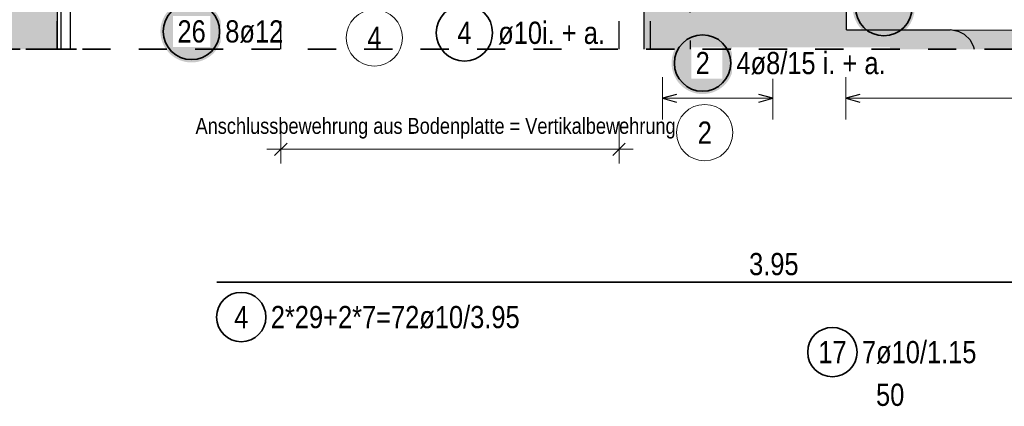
# Model space of a CAD drawing. Header units: millimetres. Extents: x -4 to 30.7, y -2.9 to 30.7.
# Tile 12 of 39: x 3.6 to 7.1, y 13.4 to 14.7. Entities that reach past the tile are written whole.
import ezdxf

# ---------------------------------------------------------------- set-up
doc = ezdxf.new("R2010")
doc.units = ezdxf.units.MM
doc.linetypes.add('HIDDEN', pattern=[0.375, 0.25, -0.125])
doc.layers.add('Schraffuren', color=7, linetype='Continuous', lineweight=20)
doc.styles.add('Arial Narrow', font='ARIALN.TTF')

msp = doc.modelspace()

# ---------------------------------------------------------------- hatches: boundary and pattern name
at = {"lineweight": 50, "true_color": 0xffffff}
for points in [[(6.753448, 14.774589), (6.753381, 14.778428), (6.753181, 14.782262), (6.752846, 14.786087), (6.752378, 14.789898), (6.751777, 14.79369), (6.751045, 14.797459), (6.750181, 14.801201), (6.749187, 14.804909), (6.748065, 14.808581), (6.746815, 14.812211), (6.745439, 14.815796), (6.743938, 14.81933), (6.742316, 14.82281), (6.740573, 14.826231), (6.738711, 14.829589), (6.736734, 14.83288), (6.734643, 14.8361), (6.73244, 14.839246), (6.73013, 14.842312), (6.727713, 14.845296), (6.725194, 14.848194), (6.722576, 14.851002), (6.719861, 14.853717), (6.717053, 14.856335), (6.714155, 14.858854), (6.711171, 14.86127), (6.708105, 14.863581), (6.70496, 14.865783), (6.70174, 14.867874), (6.698448, 14.869852), (6.69509, 14.871713), (6.691669, 14.873456), (6.688189, 14.875079), (6.684655, 14.876579), (6.681071, 14.877955), (6.67744, 14.879205), (6.673769, 14.880328), (6.67006, 14.881322), (6.666319, 14.882185), (6.66255, 14.882918), (6.658758, 14.883519), (6.654947, 14.883987), (6.651122, 14.884321), (6.647287, 14.884522), (6.643448, 14.884589), (6.63961, 14.884522), (6.635775, 14.884321), (6.63195, 14.883987), (6.628139, 14.883519), (6.624347, 14.882918), (6.620578, 14.882185), (6.616837, 14.881322), (6.613128, 14.880328), (6.609457, 14.879205), (6.605826, 14.877955), (6.602242, 14.876579), (6.598707, 14.875079), (6.595228, 14.873456), (6.591807, 14.871713), (6.588448, 14.869852), (6.585157, 14.867874), (6.581937, 14.865783), (6.578792, 14.863581), (6.575726, 14.86127), (6.572742, 14.858854), (6.569844, 14.856335), (6.567036, 14.853717), (6.564321, 14.851002), (6.561703, 14.848194), (6.559184, 14.845296), (6.556767, 14.842312), (6.554457, 14.839246), (6.552254, 14.8361), (6.550163, 14.83288), (6.548186, 14.829589), (6.546324, 14.826231), (6.544581, 14.82281), (6.542958, 14.81933), (6.541458, 14.815796), (6.540082, 14.812211), (6.538832, 14.808581), (6.53771, 14.804909), (6.536716, 14.801201), (6.535852, 14.797459), (6.53512, 14.79369), (6.534519, 14.789898), (6.534051, 14.786087), (6.533716, 14.782262), (6.533515, 14.778428), (6.533448, 14.774589), (6.533515, 14.77075), (6.533716, 14.766916), (6.534051, 14.763091), (6.534519, 14.75928), (6.53512, 14.755488), (6.535852, 14.751719), (6.536716, 14.747978), (6.53771, 14.744269), (6.538832, 14.740597), (6.540082, 14.736967), (6.541458, 14.733382), (6.542958, 14.729848), (6.544581, 14.726368), (6.546324, 14.722947), (6.548186, 14.719589), (6.550163, 14.716298), (6.552254, 14.713078), (6.554457, 14.709933), (6.556767, 14.706866), (6.559184, 14.703883), (6.561703, 14.700985), (6.564321, 14.698177), (6.567036, 14.695462), (6.569844, 14.692843), (6.572742, 14.690324), (6.575726, 14.687908), (6.578792, 14.685597), (6.581937, 14.683395), (6.585157, 14.681304), (6.588448, 14.679326), (6.591807, 14.677465), (6.595228, 14.675722), (6.598707, 14.674099), (6.602242, 14.672599), (6.605826, 14.671223), (6.609457, 14.669973), (6.613128, 14.66885), (6.616837, 14.667857), (6.620578, 14.666993), (6.624347, 14.66626), (6.628139, 14.66566), (6.63195, 14.665192), (6.635775, 14.664857), (6.63961, 14.664656), (6.643448, 14.664589), (6.647287, 14.664656), (6.651122, 14.664857), (6.654947, 14.665192), (6.658758, 14.66566), (6.66255, 14.66626), (6.666319, 14.666993), (6.67006, 14.667857), (6.673769, 14.66885), (6.67744, 14.669973), (6.681071, 14.671223), (6.684655, 14.672599), (6.688189, 14.674099), (6.691669, 14.675722), (6.69509, 14.677465), (6.698448, 14.679326), (6.70174, 14.681304), (6.70496, 14.683395), (6.708105, 14.685597), (6.711171, 14.687908), (6.714155, 14.690324), (6.717053, 14.692843), (6.719861, 14.695462), (6.722576, 14.698177), (6.725194, 14.700985), (6.727713, 14.703883), (6.73013, 14.706866), (6.73244, 14.709933), (6.734643, 14.713078), (6.736734, 14.716298), (6.738711, 14.719589), (6.740573, 14.722947), (6.742316, 14.726368), (6.743938, 14.729848), (6.745439, 14.733382), (6.746815, 14.736967), (6.748065, 14.740597), (6.749187, 14.744269), (6.750181, 14.747978), (6.751045, 14.751719), (6.751777, 14.755488), (6.752378, 14.75928), (6.752846, 14.763091), (6.753181, 14.766916)], [(4.297496, 14.690346), (4.297429, 14.694185), (4.297228, 14.698019), (4.296893, 14.701844), (4.296426, 14.705655), (4.295825, 14.709447), (4.295092, 14.713216), (4.294229, 14.716958), (4.293235, 14.720666), (4.292112, 14.724338), (4.290862, 14.727968), (4.289486, 14.731553), (4.287986, 14.735087), (4.286363, 14.738567), (4.28462, 14.741988), (4.282759, 14.745346), (4.280781, 14.748637), (4.27869, 14.751857), (4.276488, 14.755003), (4.274177, 14.758069), (4.271761, 14.761053), (4.269242, 14.763951), (4.266623, 14.766759), (4.263908, 14.769474), (4.2611, 14.772092), (4.258203, 14.774611), (4.255219, 14.777027), (4.252152, 14.779338), (4.249007, 14.78154), (4.245787, 14.783631), (4.242496, 14.785609), (4.239138, 14.78747), (4.235717, 14.789214), (4.232237, 14.790836), (4.228703, 14.792336), (4.225118, 14.793712), (4.221488, 14.794962), (4.217816, 14.796085), (4.214107, 14.797079), (4.210366, 14.797942), (4.206597, 14.798675), (4.202805, 14.799276), (4.198994, 14.799744), (4.195169, 14.800078), (4.191335, 14.800279), (4.187496, 14.800346), (4.183657, 14.800279), (4.179823, 14.800078), (4.175998, 14.799744), (4.172187, 14.799276), (4.168395, 14.798675), (4.164626, 14.797942), (4.160885, 14.797079), (4.157176, 14.796085), (4.153504, 14.794962), (4.149874, 14.793712), (4.146289, 14.792336), (4.142755, 14.790836), (4.139275, 14.789214), (4.135854, 14.78747), (4.132496, 14.785609), (4.129205, 14.783631), (4.125985, 14.78154), (4.12284, 14.779338), (4.119773, 14.777027), (4.116789, 14.774611), (4.113892, 14.772092), (4.111084, 14.769474), (4.108369, 14.766759), (4.10575, 14.763951), (4.103231, 14.761053), (4.100815, 14.758069), (4.098504, 14.755003), (4.096302, 14.751857), (4.094211, 14.748637), (4.092233, 14.745346), (4.090372, 14.741988), (4.088629, 14.738567), (4.087006, 14.735087), (4.085506, 14.731553), (4.08413, 14.727968), (4.08288, 14.724338), (4.081757, 14.720666), (4.080764, 14.716958), (4.0799, 14.713216), (4.079167, 14.709447), (4.078567, 14.705655), (4.078099, 14.701844), (4.077764, 14.698019), (4.077563, 14.694185), (4.077496, 14.690346), (4.077563, 14.686507), (4.077764, 14.682673), (4.078099, 14.678848), (4.078567, 14.675037), (4.079167, 14.671245), (4.0799, 14.667476), (4.080764, 14.663735), (4.081757, 14.660026), (4.08288, 14.656354), (4.08413, 14.652724), (4.085506, 14.649139), (4.087006, 14.645605), (4.088629, 14.642125), (4.090372, 14.638704), (4.092233, 14.635346), (4.094211, 14.632055), (4.096302, 14.628835), (4.098504, 14.62569), (4.100815, 14.622623), (4.103231, 14.61964), (4.10575, 14.616742), (4.108369, 14.613934), (4.111084, 14.611219), (4.113892, 14.6086), (4.116789, 14.606081), (4.119773, 14.603665), (4.12284, 14.601354), (4.125985, 14.599152), (4.129205, 14.597061), (4.132496, 14.595083), (4.135854, 14.593222), (4.139275, 14.591479), (4.142755, 14.589856), (4.146289, 14.588356), (4.149874, 14.58698), (4.153504, 14.58573), (4.157176, 14.584607), (4.160885, 14.583614), (4.164626, 14.58275), (4.168395, 14.582017), (4.172187, 14.581417), (4.175998, 14.580949), (4.179823, 14.580614), (4.183657, 14.580413), (4.187496, 14.580346), (4.191335, 14.580413), (4.195169, 14.580614), (4.198994, 14.580949), (4.202805, 14.581417), (4.206597, 14.582017), (4.210366, 14.58275), (4.214107, 14.583614), (4.217816, 14.584607), (4.221488, 14.58573), (4.225118, 14.58698), (4.228703, 14.588356), (4.232237, 14.589856), (4.235717, 14.591479), (4.239138, 14.593222), (4.242496, 14.595083), (4.245787, 14.597061), (4.249007, 14.599152), (4.252152, 14.601354), (4.255219, 14.603665), (4.258203, 14.606081), (4.2611, 14.6086), (4.263908, 14.611219), (4.266623, 14.613934), (4.269242, 14.616742), (4.271761, 14.61964), (4.274177, 14.622623), (4.276488, 14.62569), (4.27869, 14.628835), (4.280781, 14.632055), (4.282759, 14.635346), (4.28462, 14.638704), (4.286363, 14.642125), (4.287986, 14.645605), (4.289486, 14.649139), (4.290862, 14.652724), (4.292112, 14.656354), (4.293235, 14.660026), (4.294229, 14.663735), (4.295092, 14.667476), (4.295825, 14.671245), (4.296426, 14.675037), (4.296893, 14.678848), (4.297228, 14.682673)]]:
    msp.add_hatch(color=7, dxfattribs=at).paths.add_polyline_path(points)
at = {"lineweight": 25, "true_color": 0xffffff}
msp.add_hatch(color=7, dxfattribs=at).paths.add_polyline_path([(6.110822, 14.578278), (6.110755, 14.582117), (6.110554, 14.585951), (6.110219, 14.589776), (6.109751, 14.593587), (6.109151, 14.597379), (6.108418, 14.601148), (6.107554, 14.604889), (6.106561, 14.608598), (6.105438, 14.61227), (6.104188, 14.6159), (6.102812, 14.619485), (6.101312, 14.623019), (6.099689, 14.626499), (6.097946, 14.62992), (6.096085, 14.633278), (6.094107, 14.636569), (6.092016, 14.639789), (6.089814, 14.642934), (6.087503, 14.646001), (6.085087, 14.648985), (6.082568, 14.651882), (6.079949, 14.65469), (6.077234, 14.657405), (6.074426, 14.660024), (6.071528, 14.662543), (6.068544, 14.664959), (6.065478, 14.66727), (6.062333, 14.669472), (6.059113, 14.671563), (6.055822, 14.673541), (6.052464, 14.675402), (6.049043, 14.677145), (6.045563, 14.678768), (6.042028, 14.680268), (6.038444, 14.681644), (6.034814, 14.682894), (6.031142, 14.684017), (6.027433, 14.68501), (6.023692, 14.685874), (6.019923, 14.686607), (6.016131, 14.687207), (6.01232, 14.687675), (6.008495, 14.68801), (6.004661, 14.688211), (6.000822, 14.688278), (5.996983, 14.688211), (5.993149, 14.68801), (5.989324, 14.687675), (5.985513, 14.687207), (5.98172, 14.686607), (5.977951, 14.685874), (5.97421, 14.68501), (5.970502, 14.684017), (5.96683, 14.682894), (5.9632, 14.681644), (5.959615, 14.680268), (5.956081, 14.678768), (5.952601, 14.677145), (5.94918, 14.675402), (5.945822, 14.673541), (5.942531, 14.671563), (5.939311, 14.669472), (5.936165, 14.66727), (5.933099, 14.664959), (5.930115, 14.662543), (5.927217, 14.660024), (5.924409, 14.657405), (5.921694, 14.65469), (5.919076, 14.651882), (5.916557, 14.648985), (5.914141, 14.646001), (5.91183, 14.642934), (5.909628, 14.639789), (5.907536, 14.636569), (5.905559, 14.633278), (5.903697, 14.62992), (5.901954, 14.626499), (5.900332, 14.623019), (5.898832, 14.619485), (5.897456, 14.6159), (5.896206, 14.61227), (5.895083, 14.608598), (5.894089, 14.604889), (5.893225, 14.601148), (5.892493, 14.597379), (5.891892, 14.593587), (5.891424, 14.589776), (5.89109, 14.585951), (5.890889, 14.582117), (5.890822, 14.578278), (5.890889, 14.574439), (5.89109, 14.570605), (5.891424, 14.56678), (5.891892, 14.562969), (5.892493, 14.559177), (5.893225, 14.555408), (5.894089, 14.551666), (5.895083, 14.547958), (5.896206, 14.544286), (5.897456, 14.540656), (5.898832, 14.537071), (5.900332, 14.533537), (5.901954, 14.530057), (5.903697, 14.526636), (5.905559, 14.523278), (5.907536, 14.519987), (5.909628, 14.516767), (5.91183, 14.513622), (5.914141, 14.510555), (5.916557, 14.507571), (5.919076, 14.504674), (5.921694, 14.501865), (5.924409, 14.499151), (5.927217, 14.496532), (5.930115, 14.494013), (5.933099, 14.491597), (5.936165, 14.489286), (5.939311, 14.487084), (5.942531, 14.484993), (5.945822, 14.483015), (5.94918, 14.481154), (5.952601, 14.479411), (5.956081, 14.477788), (5.959615, 14.476288), (5.9632, 14.474912), (5.96683, 14.473662), (5.970502, 14.472539), (5.97421, 14.471545), (5.977951, 14.470682), (5.98172, 14.469949), (5.985513, 14.469348), (5.989324, 14.46888), (5.993149, 14.468546), (5.996983, 14.468345), (6.000822, 14.468278), (6.004661, 14.468345), (6.008495, 14.468546), (6.01232, 14.46888), (6.016131, 14.469348), (6.019923, 14.469949), (6.023692, 14.470682), (6.027433, 14.471545), (6.031142, 14.472539), (6.034814, 14.473662), (6.038444, 14.474912), (6.042028, 14.476288), (6.045563, 14.477788), (6.049043, 14.479411), (6.052464, 14.481154), (6.055822, 14.483015), (6.059113, 14.484993), (6.062333, 14.487084), (6.065478, 14.489286), (6.068544, 14.491597), (6.071528, 14.494013), (6.074426, 14.496532), (6.077234, 14.499151), (6.079949, 14.501865), (6.082568, 14.504674), (6.085087, 14.507571), (6.087503, 14.510555), (6.089814, 14.513622), (6.092016, 14.516767), (6.094107, 14.519987), (6.096085, 14.523278), (6.097946, 14.526636), (6.099689, 14.530057), (6.101312, 14.533537), (6.102812, 14.537071), (6.104188, 14.540656), (6.105438, 14.544286), (6.106561, 14.547958), (6.107554, 14.551666), (6.108418, 14.555408), (6.109151, 14.559177), (6.109751, 14.562969), (6.110219, 14.56678), (6.110554, 14.570605)])
at = {"layer": 'Schraffuren', "lineweight": 25, "true_color": 0xf0f0f0}
for points in [[(3.710661, 14.874717), (3.711372, 14.626879), (3.005172, 14.626879), (3.005172, 14.712578), (3.053369, 14.712578), (3.053369, 14.874717)], [(5.954445, 14.857819), (5.957214, 14.626879), (5.792908, 14.626879), (5.79272, 14.857819)], [(6.96204, 14.635628), (6.964387, 14.626879), (5.957214, 14.626879), (5.954445, 14.857819), (6.511681, 14.857819), (6.511681, 14.695684), (6.87342, 14.695684), (6.879123, 14.695871), (6.906064, 14.691604), (6.930368, 14.67922), (6.949656, 14.659932)], [(6.885266, 14.695654), (8.061843, 14.692674), (8.040381, 14.683699), (8.019066, 14.666701), (8.003708, 14.644175), (7.997433, 14.626879), (6.964387, 14.626879), (6.96204, 14.635628), (6.949656, 14.659932), (6.930368, 14.67922), (6.906064, 14.691604)]]:
    msp.add_hatch(color=7, dxfattribs=at).paths.add_polyline_path(points)

# ---------------------------------------------------------------- linework, layer by layer
at = {"color": 3, "linetype": 'Continuous', "lineweight": 25}
for p, q in [((3.710661, 14.874717), (3.711372, 14.626879)), ((3.725558, 14.626879), (3.725558, 14.860209)), ((3.758685, 14.626879), (3.758685, 14.857819)), ((5.79272, 14.857819), (5.792908, 14.626879)), ((6.511681, 14.695684), (6.511681, 14.857819)), ((6.511681, 14.695684), (6.87342, 14.695684)), ((6.87342, 14.695684), (6.879123, 14.695871)), ((6.906064, 14.691604), (6.879123, 14.695871)), ((6.885266, 14.695654), (8.061843, 14.692674)), ((6.885266, 14.695654), (6.906064, 14.691604)), ((5.908416, 14.466675), (5.858416, 14.453278)), ((6.250414, 14.453278), (6.200414, 14.466675)), ((6.558856, 14.466627), (6.508856, 14.45323)), ((5.858416, 14.453278), (5.908416, 14.43988)), ((6.200414, 14.43988), (6.250414, 14.453278)), ((6.508856, 14.45323), (6.558856, 14.439832))]:
    msp.add_line(p, q, dxfattribs=at)
at = {"color": 3, "linetype": 'HIDDEN', "lineweight": 25, "ltscale": 0.25}
for p, q in [((3.710661, 14.626879), (3.710661, 14.860206)), ((5.704416, 14.626879), (5.704416, 14.857819)), ((5.816095, 14.626879), (5.816095, 14.860209)), ((5.954445, 14.857819), (5.957214, 14.626879)), ((6.930368, 14.67922), (6.906064, 14.691604)), ((6.930368, 14.67922), (6.949656, 14.659932)), ((6.949656, 14.659932), (6.96204, 14.635628)), ((6.96204, 14.635628), (6.964387, 14.626879))]:
    msp.add_line(p, q, dxfattribs=at)
at = {"color": 2, "linetype": 'HIDDEN', "lineweight": 35, "ltscale": 0.25}
msp.add_line((2.880172, 14.626879), (3.836372, 14.626879), dxfattribs=at)
at = {"color": 5, "linetype": 'Continuous', "lineweight": 18}
for p, q in [((5.858416, 14.528278), (5.858416, 14.378278)), ((6.250414, 14.378278), (6.250414, 14.528278)), ((5.858416, 14.453278), (6.250414, 14.453278)), ((8.400862, 14.45323), (6.508856, 14.45323))]:
    msp.add_line(p, q, dxfattribs=at)
at = {"color": 6, "linetype": 'Continuous', "lineweight": 13}
for p, q in [((4.504416, 14.372441), (4.504416, 14.222441)), ((5.704416, 14.372441), (5.704416, 14.222441)), ((4.454416, 14.272441), (5.754416, 14.272441))]:
    msp.add_line(p, q, dxfattribs=at)
at = {"color": 2, "linetype": 'Continuous', "lineweight": 35}
for p, q in [((4.526513, 14.294538), (4.482319, 14.250344)), ((5.726513, 14.294538), (5.682319, 14.250344)), ((8.227383, 13.801475), (4.277383, 13.801475))]:
    msp.add_line(p, q, dxfattribs=at)
for centre, radius in [((6.643448, 14.774589), 0.1), ((4.187496, 14.690346), 0.1), ((5.15575, 14.68542), 0.1), ((6.000822, 14.578278), 0.1), ((4.36411, 13.677991), 0.0875), ((6.461061, 13.553804), 0.0875)]:
    msp.add_circle(centre, radius, dxfattribs=at)
at = {"color": 9, "linetype": 'Continuous', "lineweight": 0}
for centre in [(4.836355, 14.667441), (6.008176, 14.331562)]:
    msp.add_circle(centre, 0.1, dxfattribs=at)

# ---------------------------------------------------------------- texts
at = {"color": 3, "lineweight": 25, "style": 'Arial Narrow'}
msp.add_text('Anschlussbewehrung aus Bodenplatte = Vertikalbewehrung', height=0.05625, dxfattribs=at).set_placement((4.202032, 14.327356))
at = {"color": 9, "lineweight": 0, "char_height": 0.07875, "attachment_point": 1, "line_spacing_factor": 0.9, "style": 'Arial Narrow'}
for s, insert in [('4', (4.811549, 14.706816)), ('2', (5.98337, 14.370937))]:
    msp.add_mtext(s, dxfattribs=dict(at, insert=insert))
at = {"color": 2, "lineweight": 35, "char_height": 0.07875, "attachment_point": 1, "line_spacing_factor": 0.9, "style": 'Arial Narrow'}
for s, insert in [('4', (5.130944, 14.724795)), ('ø10i. + a.', (5.27575, 14.724795)), ('3.95', (6.165758, 13.905225)), ('4', (4.339304, 13.717366)), ('2*29+2*7=72ø10/3.95', (4.46911, 13.717366)), ('17', (6.411449, 13.593179)), ('7ø10/1.15', (6.566061, 13.593179)), ('50', (6.616072, 13.442012))]:
    msp.add_mtext(s, dxfattribs=dict(at, insert=insert))

# ---------------------------------------------------------------- next in the draw order: texts
at = {"color": 2, "lineweight": 35, "char_height": 0.07875, "attachment_point": 1, "line_spacing_factor": 0.9, "style": 'Arial Narrow', "bg_fill": 3, "box_fill_scale": 1.2, "bg_fill_color": 256, "bg_fill_true_color": 13158600, "bg_fill_transparency": 0}
for s, insert in [('26', (4.137884, 14.729721)), ('8ø12', (4.307496, 14.729721)), ('2', (5.976015, 14.617653)), ('4ø8/15 i. + a.', (6.120822, 14.617653))]:
    msp.add_mtext(s, dxfattribs=dict(at, insert=insert))

# ---------------------------------------------------------------- next in the draw order: linework, layer by layer
at = {"color": 3, "linetype": 'HIDDEN', "lineweight": 25, "ltscale": 0.25}
msp.add_line((4.504416, 14.626879), (4.504416, 14.857819), dxfattribs=at)
at = {"color": 2, "linetype": 'HIDDEN', "lineweight": 35, "ltscale": 0.25}
msp.add_line((3.600558, 14.626879), (9.288594, 14.626879), dxfattribs=at)
at = {"color": 5, "linetype": 'Continuous', "lineweight": 18}
msp.add_line((6.508856, 14.52823), (6.508856, 14.37823), dxfattribs=at)

doc.saveas('drawing.dxf')
